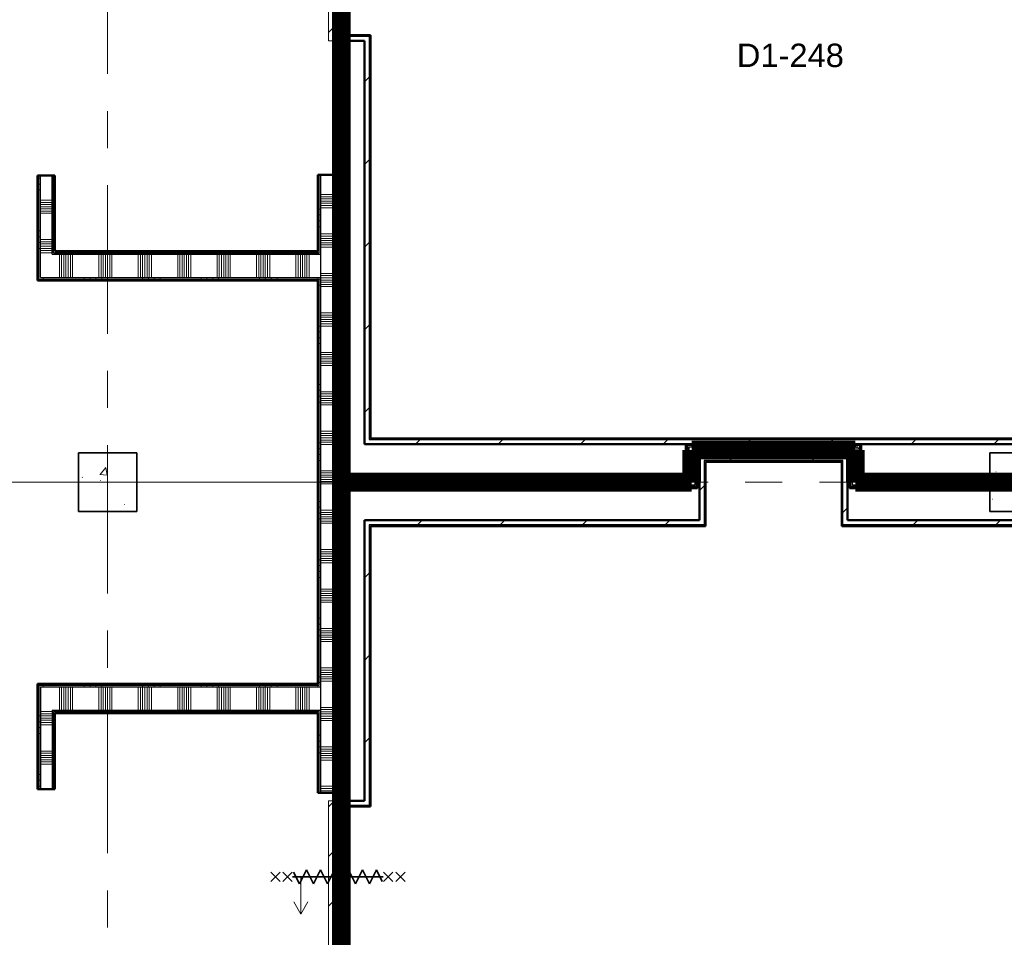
# Model space of a CAD drawing. Extents: x -2538 to 83400, y -8040 to 61900.
# Tile 66 of 105: x 53848 to 62275, y 19507 to 27356. Entities that reach past the tile are written whole.
import ezdxf

# ---------------------------------------------------------------- set-up
doc = ezdxf.new("R2010")
doc.units = 0
doc.header["$LTSCALE"] = 100
doc.linetypes.add('SCHEIDING_BRANDWEREND60', pattern=[3.2, 0.8, -1.6, 0.8])
doc.linetypes.add('stramien', pattern=[22.225, 12.7, -3.175, 3.175, -3.175])
for name, color, linetype, lineweight in [('00---0--FM-RUIMTENR', 7, 'Continuous', 18), ('BA20----_WANDEN', 14, 'Continuous', 50), ('BL$1A---_ALGEMEEN', 7, 'Continuous', 18), ('BL$7A---_STRAMIEN', 7, 'Continuous', 18), ('BL$8F---_HID-WAND', 7, 'Continuous', 18), ('BL20----_WANDEN', 7, 'Continuous', 25), ('BL28----_CONSTRUCTIES', 4, 'Continuous', 18), ('BL30----_BRANDSYMBOLEN', 14, 'Continuous', 35), ('BL30----_KOZIJNEN', 14, 'Continuous', 25), ('BL40----_BRANDWERENDESCHEIDING_60MIN', 84, 'SCHEIDING_BRANDWEREND60', 158)]:
    doc.layers.add(name, color=color, linetype=linetype, lineweight=lineweight)
doc.styles.add('Arial', font='arial.ttf', dxfattribs={"height": 200})
pattern_1 = [(90, (55400, 25125), (-500, -1e-12), []), (90, (55450, 25125), (-500, -1e-12), []), (90, (55500, 25125), (-500, -1e-12), []), (90, (55550, 25125), (-500, -1e-12), [])]
pattern_2 = [(180, (54150, 25900), (-6e-14, -500), []), (180, (54150, 25950), (-6e-14, -500), []), (180, (54150, 26000), (-6e-14, -500), []), (180, (54150, 26050), (-6e-14, -500), [])]
pattern_3 = [(90, (55400, 21425), (-500, 3e-14), []), (90, (55450, 21425), (-500, 3e-14), []), (90, (55500, 21425), (-500, 3e-14), []), (90, (55550, 21425), (-500, 3e-14), [])]
pattern_4 = [(0, (54000, 20900), (0, 500), []), (0, (54000, 20850), (0, 500), []), (0, (54000, 20800), (0, 500), []), (0, (54000, 20750), (0, 500), [])]
pattern_5 = [(270, (57950, 23450), (500, 1e-12), []), (270, (57900, 23450), (500, 1e-12), []), (270, (57850, 23450), (500, 1e-12), []), (270, (57800, 23450), (500, 1e-12), [])]
pattern_6 = [(0, (59550, 23387.5), (0, 500), []), (0, (59550, 23337.5), (0, 500), []), (0, (59550, 23287.5), (0, 500), []), (0, (59550, 23237.5), (0, 500), [])]
pattern_7 = [(270, (60150, 23725), (500, 2e-12), []), (270, (60100, 23725), (500, 2e-12), []), (270, (60050, 23725), (500, 2e-12), []), (270, (60000, 23725), (500, 2e-12), [])]
pattern_8 = [(180, (61050, 23687.5), (-6e-14, -500), []), (180, (61050, 23737.5), (-6e-14, -500), []), (180, (61050, 23787.5), (-6e-14, -500), []), (180, (61050, 23837.5), (-6e-14, -500), [])]
pattern_9 = [(270, (61400, 23450), (500, 2e-12), []), (270, (61350, 23450), (500, 2e-12), []), (270, (61300, 23450), (500, 2e-12), []), (270, (61250, 23450), (500, 2e-12), [])]
pattern_10 = [(45, (1253.4, 5927.3), (-353.5534, 353.5534), [])]
pattern_11 = [(180, (56650, 19685.5), (7e-13, -500), []), (180, (56650, 19735.5), (7e-13, -500), []), (180, (56650, 19785.5), (7e-13, -500), []), (180, (56650, 19835.5), (7e-13, -500), [])]
pattern_12 = [(180, (56650, 27485.5), (7e-13, -500), []), (180, (56650, 27535.5), (7e-13, -500), []), (180, (56650, 27585.5), (7e-13, -500), []), (180, (56650, 27635.5), (7e-13, -500), [])]
pattern_13 = [(180, (56650, 23585.5), (7e-13, -500), []), (180, (56650, 23635.5), (7e-13, -500), []), (180, (56650, 23685.5), (7e-13, -500), []), (180, (56650, 23735.5), (7e-13, -500), [])]

# ---------------------------------------------------------------- blocks, each defined once
blk = doc.blocks.new('28_CL_beton - kolom - Betonkolom 500x500-V3-1')
at = {"layer": 'BL28----_CONSTRUCTIES'}
h = blk.add_hatch(dxfattribs=at)
h.set_pattern_fill('FP_5', color=256, style=0, pattern_type=2)
h.set_pattern_definition([(50, (-53346.6, -17472.7), (728.7365, -63.756), [76.2, -838.2]), (355, (-53346.6, -17472.7), (-140.972, 764.228), [60.96, -670.56]), (100.451, (-53285.9, -17478), (587.77, 700.467), [64.76, -712.36]), (46.184, (-53346.6, -17269.5), (1084.316, -168.171), [114.3, -1257.3]), (96.636, (-53256.2, -17283.5), (949.61, 989.71), [97.14, -1068.54]), (351.184, (-53346.6, -17269.5), (949.62, 989.701), [91.44, -1005.84]), (21, (-53245, -17320.3), (606.458, -409.0606), [76.2, -838.2]), (326, (-53245, -17320.3), (247.208, 736.753), [60.96, -670.56]), (71.451, (-53194.5, -17354.4), (853.668, 327.6855), [64.76, -712.36]), (37.5, (-53346.6, -17472.68), (12.3547, 338.2201), [3.353, -659.079, 3.353, -677.367, -673.1]), (37.5, (-53346.6, -17472.68), (12.3547, 338.2201), [-1343.152, 3.353, -669.747]), (7.5, (-53346.6, -17472.68), (267.2789, 400.7221), [3.353, -384.759, 3.353, -643.839, -256.54]), (7.5, (-53346.6, -17472.68), (267.2789, 400.7221), [-1035.304, 3.353, -253.187]), (327.5, (-53573.18, -17472.68), (542.3633, -22.9153), [3.353, -250.647, 3.353, -1840.687]), (327.5, (-53573.18, -17472.68), (542.3633, -22.9153), [-257.353, -789.127, 3.353, -1048.207]), (317.5, (-53674.78, -17472.7), (592.517, 101.707), [3.353, -326.847, 3.353, -522.935, -746.76]), (317.5, (-53674.78, -17472.7), (592.517, 101.707), [-856.488, 3.353, -743.407])])
h.paths.add_polyline_path([(250, -250), (250, 250), (-250, 250), (-250, -250)], flags=0)
at = {"layer": 'BL28----_CONSTRUCTIES', "lineweight": 35}
for p, q in [((250, 250), (-250, 250)), ((-250, 250), (-250, -250)), ((250, -250), (250, 250)), ((-250, -250), (250, -250))]:
    blk.add_line(p, q, dxfattribs=at)
blk = doc.blocks.new('28_CL_beton - kolom - Betonkolom 500x500-V11-1')
at = {"layer": 'BL28----_CONSTRUCTIES'}
h = blk.add_hatch(dxfattribs=at)
h.set_pattern_fill('FP_13', color=256, style=0, pattern_type=2)
h.set_pattern_definition([(50, (-61146.6, -17472.7), (728.7365, -63.756), [76.2, -838.2]), (355, (-61146.6, -17472.7), (-140.972, 764.228), [60.96, -670.56]), (100.451, (-61085.9, -17478), (587.77, 700.467), [64.76, -712.36]), (46.184, (-61146.6, -17269.5), (1084.316, -168.171), [114.3, -1257.3]), (96.636, (-61056.2, -17283.5), (949.61, 989.71), [97.14, -1068.54]), (351.184, (-61146.6, -17269.5), (949.62, 989.701), [91.44, -1005.84]), (21, (-61045, -17320.3), (606.458, -409.0606), [76.2, -838.2]), (326, (-61045, -17320.3), (247.208, 736.753), [60.96, -670.56]), (71.451, (-60994.5, -17354.4), (853.668, 327.6855), [64.76, -712.36]), (37.5, (-61146.6, -17472.68), (12.3547, 338.2201), [3.353, -659.079, 3.353, -677.367, -673.1]), (37.5, (-61146.6, -17472.68), (12.3547, 338.2201), [-1343.152, 3.353, -669.747]), (7.5, (-61146.6, -17472.68), (267.2789, 400.7221), [3.353, -384.759, 3.353, -643.839, -256.54]), (7.5, (-61146.6, -17472.68), (267.2789, 400.7221), [-1035.304, 3.353, -253.187]), (327.5, (-61373.18, -17472.68), (542.3633, -22.9153), [3.353, -250.647, 3.353, -1840.687]), (327.5, (-61373.18, -17472.68), (542.3633, -22.9153), [-257.353, -789.127, 3.353, -1048.207]), (317.5, (-61474.78, -17472.7), (592.517, 101.707), [3.353, -326.847, 3.353, -522.935, -746.76]), (317.5, (-61474.78, -17472.7), (592.517, 101.707), [-856.488, 3.353, -743.407])])
h.paths.add_polyline_path([(250, -250), (250, 250), (-250, 250), (-250, -250)], flags=0)
at = {"layer": 'BL28----_CONSTRUCTIES', "lineweight": 35}
for p, q in [((250, 250), (-250, 250)), ((-250, 250), (-250, -250)), ((250, -250), (250, 250)), ((-250, -250), (250, -250))]:
    blk.add_line(p, q, dxfattribs=at)
blk = doc.blocks.new('32_DR_AMC_s_enkele schuifdeur_dt1 - 1300x2160_wbdbo60-V109-1')
at = {"layer": 'BL30----_KOZIJNEN', "lineweight": 18}
h = blk.add_hatch(dxfattribs=at)
h.set_pattern_fill('FP_497', color=256, style=0, pattern_type=2)
h.set_pattern_definition([(135, (14422.68, -55346.6), (-212.132, -212.132), [])])
h.paths.add_polyline_path([(975, -70), (-325, -70), (-325, -110), (975, -110)], flags=0)
at = {"layer": 'BL$1A---_ALGEMEEN'}
for p, q in [((325, 109.9), (325, -346)), ((645, -346), (541.1, -286)), ((325, -346), (645, -346)), ((645, -346), (541.1, -406))]:
    blk.add_line(p, q, dxfattribs=at)
at = {"layer": 'BL30----_BRANDSYMBOLEN'}
for p, q in [((285, 466.4), (365, 546.4)), ((365, 466.4), (285, 546.4)), ((285, 361.4), (365, 441.4)), ((365, 361.4), (285, 441.4)), ((365, 351.4), (265, 301.4)), ((325, -416.3), (325, 358.7)), ((325, -416.3), (325, 358.7)), ((265, 301.4), (385, 241.4)), ((385, 241.4), (265, 181.4)), ((265, 181.4), (385, 121.4)), ((385, 121.4), (265, 61.4)), ((265, 61.4), (385, 1.4)), ((385, 1.4), (265, -58.6)), ((265, -58.6), (385, -118.6)), ((385, -118.6), (265, -178.6)), ((265, -178.6), (385, -238.6)), ((385, -238.6), (265, -298.6)), ((265, -298.6), (385, -358.6)), ((385, -358.6), (285, -408.6)), ((365, -498.7), (285, -418.6)), ((285, -498.7), (365, -418.6)), ((285, -603.6), (365, -523.6)), ((365, -603.6), (285, -523.6))]:
    blk.add_line(p, q, dxfattribs=at)
at = {"layer": 'BL30----_KOZIJNEN', "lineweight": 18}
for p, q in [((-325, -60), (-325, 60)), ((-325, 60), (-275, 60)), ((-275, 60), (-275, -60)), ((925, -60), (925, 60)), ((925, 60), (975, 60)), ((975, 60), (975, -60)), ((-275, -60), (-325, -60)), ((-325, -70), (975, -70)), ((-325, -110), (-325, -70)), ((975, -60), (925, -60)), ((975, -70), (975, -110)), ((975, -110), (-325, -110))]:
    blk.add_line(p, q, dxfattribs=at)
blk = doc.blocks.new('32_DR_AMC_s_enkele schuifdeur_dt1 - 1300x2160_wbdbo60-V119-1')
at = {"layer": 'BL30----_KOZIJNEN', "lineweight": 18}
h = blk.add_hatch(dxfattribs=at)
h.set_pattern_fill('FP_529', color=256, style=0, pattern_type=2)
h.set_pattern_definition([(135, (22222.7, -55346.6), (-500, -500), []), (135, (22222.7, -55176.6), (-500, -500), []), (135, (22222.7, -55166.6), (-500, -500), []), (135, (22222.7, -55156.6), (-500, -500), []), (135, (22222.7, -55146.6), (-500, -500), []), (135, (22222.7, -55136.6), (-500, -500), []), (135, (22222.7, -55126.6), (-500, -500), []), (135, (22222.7, -55116.6), (-500, -500), [])])
h.paths.add_polyline_path([(975, -40.5), (975, 60), (925, 60), (925, -60), (975, -60)], flags=0)
h = blk.add_hatch(dxfattribs=at)
h.set_pattern_fill('FP_530', color=256, style=0, pattern_type=2)
h.set_pattern_definition([(135, (22222.68, -55346.6), (-212.132, -212.132), [])])
h.paths.add_polyline_path([(975, -70), (-325, -70), (-325, -110), (975, -110)], flags=0)
at = {"layer": 'BL$1A---_ALGEMEEN'}
for p, q in [((325, 109.9), (325, -346)), ((645, -346), (541.1, -286)), ((325, -346), (645, -346)), ((645, -346), (541.1, -406))]:
    blk.add_line(p, q, dxfattribs=at)
at = {"layer": 'BL30----_BRANDSYMBOLEN'}
for p, q in [((285, 466.4), (365, 546.4)), ((365, 466.4), (285, 546.4)), ((285, 361.4), (365, 441.4)), ((365, 361.4), (285, 441.4)), ((365, 351.4), (265, 301.4)), ((325, -416.3), (325, 358.7)), ((325, -416.3), (325, 358.7)), ((265, 301.4), (385, 241.4)), ((385, 241.4), (265, 181.4)), ((265, 181.4), (385, 121.4)), ((385, 121.4), (265, 61.4)), ((265, 61.4), (385, 1.4)), ((385, 1.4), (265, -58.6)), ((265, -58.6), (385, -118.6)), ((385, -118.6), (265, -178.6)), ((265, -178.6), (385, -238.6)), ((385, -238.6), (265, -298.6)), ((265, -298.6), (385, -358.6)), ((385, -358.6), (285, -408.6)), ((365, -498.7), (285, -418.6)), ((285, -498.7), (365, -418.6)), ((285, -603.6), (365, -523.6)), ((365, -603.6), (285, -523.6))]:
    blk.add_line(p, q, dxfattribs=at)
at = {"layer": 'BL30----_KOZIJNEN', "lineweight": 18}
for p, q in [((-325, -60), (-325, 60)), ((-325, 60), (-275, 60)), ((-275, 60), (-275, -60)), ((925, -60), (925, 60)), ((925, 60), (975, 60)), ((975, 60), (975, -60)), ((-275, -60), (-325, -60)), ((-325, -70), (975, -70)), ((-325, -110), (-325, -70)), ((975, -60), (925, -60)), ((975, -70), (975, -110)), ((975, -110), (-325, -110))]:
    blk.add_line(p, q, dxfattribs=at)

msp = doc.modelspace()

# ---------------------------------------------------------------- hatches: boundary and pattern name
at = {"layer": 'BA20----_WANDEN', "lineweight": 18}
h = msp.add_hatch(dxfattribs=at)
h.set_pattern_fill('FP_525', color=256, angle=90, style=0, pattern_type=2)
h.set_pattern_definition(pattern_12)
h.paths.add_polyline_path([(56550, 26030), (56562.5, 26030), (56562.5, 27175), (56550, 27175), (56550, 26518.5)], flags=0)
h.paths.add_polyline_path([(56550, 28475), (56562.5, 28475), (56562.5, 28541), (56550, 28541)], flags=0)
h = msp.add_hatch(dxfattribs=at)
h.set_pattern_fill('FP_525', color=256, angle=90, style=0, pattern_type=2)
h.set_pattern_definition(pattern_12)
h.paths.add_polyline_path([(56575, 26030), (56575, 27175), (56562.5, 27175), (56562.5, 26030)], flags=0)
h.paths.add_polyline_path([(56575, 28475), (56575, 28541), (56562.5, 28541), (56562.5, 28475)], flags=0)
h = msp.add_hatch(dxfattribs=at)
h.set_pattern_fill('FP_526', color=256, angle=90, style=0, pattern_type=2)
h.set_pattern_definition([(180, (56650, 27285.5), (5e-13, -337.5), []), (180, (56650, 27304.25), (5e-13, -337.5), []), (180, (56650, 27323), (5e-13, -337.5), []), (180, (56650, 27341.75), (5e-13, -337.5), []), (180, (56650, 27360.5), (5e-13, -337.5), []), (180, (56650, 27379.25), (5e-13, -337.5), []), (180, (56650, 27398), (5e-13, -337.5), [])])
h.paths.add_polyline_path([(56625, 26030), (56625, 27175), (56575, 27175), (56575, 26030)], flags=0)
h.paths.add_polyline_path([(56575, 28475), (56625, 28475), (56625, 28541), (56575, 28541)], flags=0)
h = msp.add_hatch(dxfattribs=at)
h.set_pattern_fill('FP_525', color=256, angle=90, style=0, pattern_type=2)
h.set_pattern_definition(pattern_12)
h.paths.add_polyline_path([(56637.5, 26030), (56637.5, 27175), (56625, 27175), (56625, 26030)], flags=0)
h.paths.add_polyline_path([(56637.5, 28475), (56637.5, 28541), (56625, 28541), (56625, 28475)], flags=0)
h = msp.add_hatch(dxfattribs=at)
h.set_pattern_fill('FP_525', color=256, angle=90, style=0, pattern_type=2)
h.set_pattern_definition(pattern_12)
h.paths.add_polyline_path([(56637.5, 26030), (56650, 26030), (56650, 27175), (56637.5, 27175), (56637.5, 26518.5)], flags=0)
h.paths.add_polyline_path([(56637.5, 28475), (56650, 28475), (56650, 28541), (56637.5, 28541)], flags=0)
h = msp.add_hatch(dxfattribs=at)
h.set_pattern_fill('FP_44', color=256, style=0, pattern_type=2)
h.set_pattern_definition(pattern_10)
h.paths.add_polyline_path([(56840, 23775), (56850, 23775), (56850, 27225), (56840, 27225), (56840, 24286.7)], flags=0)
h = msp.add_hatch(dxfattribs=at)
h.set_pattern_fill('FP_44', color=256, style=0, pattern_type=2)
h.set_pattern_definition(pattern_10)
h.paths.add_polyline_path([(56840, 23765), (56840, 27215), (56800, 27215), (56800, 23765)], flags=0)
h = msp.add_hatch(dxfattribs=at)
h.set_pattern_fill('FP_167', color=256, angle=90, style=0, pattern_type=2)
h.set_pattern_definition(pattern_2)
h.paths.add_polyline_path([(54012.5, 25137.5), (54012.5, 26025), (54000, 26025), (54000, 25137.5)], flags=0)
h = msp.add_hatch(dxfattribs=at)
h.set_pattern_fill('FP_167', color=256, angle=90, style=0, pattern_type=2)
h.set_pattern_definition(pattern_2)
h.paths.add_polyline_path([(54012.5, 25150), (54025, 25150), (54025, 26025), (54012.5, 26025), (54012.5, 25375)], flags=0)
h = msp.add_hatch(dxfattribs=at)
h.set_pattern_fill('FP_168', color=256, angle=90, style=0, pattern_type=2)
h.set_pattern_definition([(180, (54150, 25700), (-4e-14, -337.5), []), (180, (54150, 25718.75), (-4e-14, -337.5), []), (180, (54150, 25737.5), (-4e-14, -337.5), []), (180, (54150, 25756.25), (-4e-14, -337.5), []), (180, (54150, 25775), (-4e-14, -337.5), []), (180, (54150, 25793.75), (-4e-14, -337.5), []), (180, (54150, 25812.5), (-4e-14, -337.5), [])])
h.paths.add_polyline_path([(54125, 25350), (54125, 26025), (54025, 26025), (54025, 25350)], flags=0)
h = msp.add_hatch(dxfattribs=at)
h.set_pattern_fill('FP_167', color=256, angle=90, style=0, pattern_type=2)
h.set_pattern_definition(pattern_2)
h.paths.add_polyline_path([(54137.5, 25362.5), (54137.5, 26025), (54125, 26025), (54125, 25362.5)], flags=0)
h = msp.add_hatch(dxfattribs=at)
h.set_pattern_fill('FP_167', color=256, angle=90, style=0, pattern_type=2)
h.set_pattern_definition(pattern_2)
h.paths.add_polyline_path([(54150, 25375), (54150, 26025), (54137.5, 26025), (54137.5, 25375)], flags=0)
h = msp.add_hatch(dxfattribs=at)
h.set_pattern_fill('FP_527', color=256, angle=90, style=0, pattern_type=2)
h.set_pattern_definition(pattern_13)
h.paths.add_polyline_path([(56412.5, 20741), (56412.5, 21437.5), (56400, 21437.5), (56400, 20741)], flags=0)
h.paths.add_polyline_path([(56412.5, 21662.5), (56412.5, 25137.5), (56400, 25137.5), (56400, 21662.5)], flags=0)
h.paths.add_polyline_path([(56412.5, 25362.5), (56412.5, 26030), (56400, 26030), (56400, 25362.5)], flags=0)
h = msp.add_hatch(dxfattribs=at)
h.set_pattern_fill('FP_527', color=256, angle=90, style=0, pattern_type=2)
h.set_pattern_definition(pattern_13)
h.paths.add_polyline_path([(56425, 20741), (56425, 21450), (56412.5, 21450), (56412.5, 20741)], flags=0)
h.paths.add_polyline_path([(56412.5, 21650), (56425, 21650), (56425, 25150), (56412.5, 25150), (56412.5, 21662.5)], flags=0)
h.paths.add_polyline_path([(56425, 25350), (56425, 26030), (56412.5, 26030), (56412.5, 25350)], flags=0)
h = msp.add_hatch(dxfattribs=at)
h.set_pattern_fill('FP_528', color=256, angle=90, style=0, pattern_type=2)
h.set_pattern_definition([(180, (56650, 23385.5), (5e-13, -337.5), []), (180, (56650, 23404.25), (5e-13, -337.5), []), (180, (56650, 23423), (5e-13, -337.5), []), (180, (56650, 23441.75), (5e-13, -337.5), []), (180, (56650, 23460.5), (5e-13, -337.5), []), (180, (56650, 23479.25), (5e-13, -337.5), []), (180, (56650, 23498), (5e-13, -337.5), [])])
h.paths.add_polyline_path([(56575, 20741), (56625, 20741), (56625, 26030), (56425, 26030), (56425, 20741), (56562.5, 20741)], flags=0)
h = msp.add_hatch(dxfattribs=at)
h.set_pattern_fill('FP_527', color=256, angle=90, style=0, pattern_type=2)
h.set_pattern_definition(pattern_13)
h.paths.add_polyline_path([(56637.5, 20741), (56637.5, 23375), (56625, 23375), (56625, 20741)], flags=0)
h.paths.add_polyline_path([(56637.5, 23425), (56637.5, 26030), (56625, 26030), (56625, 23425)], flags=0)
h = msp.add_hatch(dxfattribs=at)
h.set_pattern_fill('FP_527', color=256, angle=90, style=0, pattern_type=2)
h.set_pattern_definition(pattern_13)
h.paths.add_polyline_path([(56650, 20741), (56650, 23362.5), (56637.5, 23362.5), (56637.5, 20741)], flags=0)
h.paths.add_polyline_path([(56637.5, 23437.5), (56650, 23437.5), (56650, 26030), (56637.5, 26030), (56637.5, 24286.7)], flags=0)
h = msp.add_hatch(dxfattribs=at)
h.set_pattern_fill('FP_165', color=256, angle=90, style=0, pattern_type=2)
h.set_pattern_definition(pattern_1)
h.paths.add_polyline_path([(56400, 25362.5), (56400, 25375), (54137.5, 25375), (54137.5, 25362.5), (55860.6, 25362.5)], flags=0)
h = msp.add_hatch(dxfattribs=at)
h.set_pattern_fill('FP_166', color=256, angle=90, style=0, pattern_type=2)
h.set_pattern_definition([(90, (55200, 25125), (-337.5, -1e-12), []), (90, (55218.75, 25125), (-337.5, -1e-12), []), (90, (55237.5, 25125), (-337.5, -1e-12), []), (90, (55256.25, 25125), (-337.5, -1e-12), []), (90, (55275, 25125), (-337.5, -1e-12), []), (90, (55293.75, 25125), (-337.5, -1e-12), []), (90, (55312.5, 25125), (-337.5, -1e-12), [])])
h.paths.add_polyline_path([(56400, 25150), (56425, 25150), (56425, 25350), (54025, 25350), (54025, 25150), (55860.6, 25150)], flags=0)
h = msp.add_hatch(dxfattribs=at)
h.set_pattern_fill('FP_165', color=256, angle=90, style=0, pattern_type=2)
h.set_pattern_definition(pattern_1)
h.paths.add_polyline_path([(56412.5, 25350), (56412.5, 25362.5), (54125, 25362.5), (54125, 25350), (56400, 25350)], flags=0)
h = msp.add_hatch(dxfattribs=at)
h.set_pattern_fill('FP_165', color=256, angle=90, style=0, pattern_type=2)
h.set_pattern_definition(pattern_1)
h.paths.add_polyline_path([(56400, 25125), (56400, 25137.5), (54000, 25137.5), (54000, 25125), (55860.6, 25125)], flags=0)
h = msp.add_hatch(dxfattribs=at)
h.set_pattern_fill('FP_165', color=256, angle=90, style=0, pattern_type=2)
h.set_pattern_definition(pattern_1)
h.paths.add_polyline_path([(54455.5, 25137.5), (56412.5, 25137.5), (56412.5, 25150), (54012.5, 25150), (54012.5, 25137.5)], flags=0)
h = msp.add_hatch(dxfattribs=at)
h.set_pattern_fill('FP_44', color=256, style=0, pattern_type=2)
h.set_pattern_definition(pattern_10)
h.paths.add_polyline_path([(63939.6, 23725), (63950, 23725), (63950, 23765), (56800, 23765), (56800, 23725), (63588.4, 23725)], flags=0)
h = msp.add_hatch(dxfattribs=at)
h.set_pattern_fill('FP_44', color=256, style=0, pattern_type=2)
h.set_pattern_definition(pattern_10)
h.paths.add_polyline_path([(63950, 23765), (63950, 23775), (56840, 23775), (56840, 23765), (63588.4, 23765)], flags=0)
h = msp.add_hatch(dxfattribs=at)
h.set_pattern_fill('FP_257', color=256, angle=-270, style=0, pattern_type=2)
h.set_pattern_definition(pattern_7)
h.paths.add_polyline_path([(61037.5, 23712.5), (61050, 23712.5), (61050, 23725), (59562.5, 23725), (59562.5, 23712.5), (60778.3, 23712.5)], flags=0)
h = msp.add_hatch(dxfattribs=at)
h.set_pattern_fill('FP_257', color=256, angle=-270, style=0, pattern_type=2)
h.set_pattern_definition(pattern_7)
h.paths.add_polyline_path([(61025, 23700), (61037.5, 23700), (61037.5, 23712.5), (59575, 23712.5), (59575, 23700), (60778.3, 23700)], flags=0)
h = msp.add_hatch(dxfattribs=at)
h.set_pattern_fill('FP_256', color=256, angle=90, style=0, pattern_type=2)
h.set_pattern_definition([(0, (59550, 23587.5), (0, 337.5), []), (0, (59550, 23568.75), (0, 337.5), []), (0, (59550, 23550), (0, 337.5), []), (0, (59550, 23531.25), (0, 337.5), []), (0, (59550, 23512.5), (0, 337.5), []), (0, (59550, 23493.75), (0, 337.5), []), (0, (59550, 23475), (0, 337.5), [])])
h.paths.add_polyline_path([(59575, 23425), (59625, 23425), (59625, 23700), (59575, 23700), (59575, 23437.5)], flags=0)
h = msp.add_hatch(dxfattribs=at)
h.set_pattern_fill('FP_258', color=256, angle=-270, style=0, pattern_type=2)
h.set_pattern_definition([(270, (60350, 23725), (337.5, 1e-12), []), (270, (60331.25, 23725), (337.5, 1e-12), []), (270, (60312.5, 23725), (337.5, 1e-12), []), (270, (60293.75, 23725), (337.5, 1e-12), []), (270, (60275, 23725), (337.5, 1e-12), []), (270, (60256.25, 23725), (337.5, 1e-12), []), (270, (60237.5, 23725), (337.5, 1e-12), [])])
h.paths.add_polyline_path([(60778.3, 23650), (61025, 23650), (61025, 23700), (59625, 23700), (59625, 23650), (60075.7, 23650)], flags=0)
h = msp.add_hatch(dxfattribs=at)
h.set_pattern_fill('FP_259', color=256, angle=90, style=0, pattern_type=2)
h.set_pattern_definition(pattern_8)
h.paths.add_polyline_path([(61037.5, 23425), (61037.5, 23700), (61025, 23700), (61025, 23425)], flags=0)
h = msp.add_hatch(dxfattribs=at)
h.set_pattern_fill('FP_259', color=256, angle=90, style=0, pattern_type=2)
h.set_pattern_definition(pattern_8)
h.paths.add_polyline_path([(61050, 23437.5), (61050, 23712.5), (61037.5, 23712.5), (61037.5, 23437.5)], flags=0)
h = msp.add_hatch(dxfattribs=at)
h.set_pattern_fill('FP_255', color=256, angle=90, style=0, pattern_type=2)
h.set_pattern_definition(pattern_6)
h.paths.add_polyline_path([(59625, 23375), (59637.5, 23375), (59637.5, 23650), (59625, 23650), (59625, 23425)], flags=0)
h = msp.add_hatch(dxfattribs=at)
h.set_pattern_fill('FP_257', color=256, angle=-270, style=0, pattern_type=2)
h.set_pattern_definition(pattern_7)
h.paths.add_polyline_path([(60975, 23637.5), (60975, 23650), (59637.5, 23650), (59637.5, 23637.5), (60962.5, 23637.5)], flags=0)
h = msp.add_hatch(dxfattribs=at)
h.set_pattern_fill('FP_255', color=256, angle=90, style=0, pattern_type=2)
h.set_pattern_definition(pattern_6)
h.paths.add_polyline_path([(59637.5, 23362.5), (59650, 23362.5), (59650, 23637.5), (59637.5, 23637.5), (59637.5, 23375)], flags=0)
h = msp.add_hatch(dxfattribs=at)
h.set_pattern_fill('FP_257', color=256, angle=-270, style=0, pattern_type=2)
h.set_pattern_definition(pattern_7)
h.paths.add_polyline_path([(60962.5, 23625), (60962.5, 23637.5), (59650, 23637.5), (59650, 23625), (60950, 23625)], flags=0)
h = msp.add_hatch(dxfattribs=at)
h.set_pattern_fill('FP_44', color=256, style=0, pattern_type=2)
h.set_pattern_definition(pattern_10)
h.paths.add_polyline_path([(59666.6, 23075), (59706.6, 23075), (59706.6, 23625), (59666.6, 23625), (59666.6, 23170.9)], flags=0)
h = msp.add_hatch(dxfattribs=at)
h.set_pattern_fill('FP_44', color=256, style=0, pattern_type=2)
h.set_pattern_definition(pattern_10)
h.paths.add_polyline_path([(60778.3, 23585), (60933.4, 23585), (60933.4, 23625), (59706.6, 23625), (59706.6, 23585), (60075.7, 23585)], flags=0)
h = msp.add_hatch(dxfattribs=at)
h.set_pattern_fill('FP_260', color=256, angle=90, style=0, pattern_type=2)
h.set_pattern_definition([(180, (61050, 23487.5), (-4e-14, -337.5), []), (180, (61050, 23506.25), (-4e-14, -337.5), []), (180, (61050, 23525), (-4e-14, -337.5), []), (180, (61050, 23543.75), (-4e-14, -337.5), []), (180, (61050, 23562.5), (-4e-14, -337.5), []), (180, (61050, 23581.25), (-4e-14, -337.5), []), (180, (61050, 23600), (-4e-14, -337.5), [])])
h.paths.add_polyline_path([(61025, 23375), (61025, 23650), (60975, 23650), (60975, 23375)], flags=0)
h = msp.add_hatch(dxfattribs=at)
h.set_pattern_fill('FP_44', color=256, style=0, pattern_type=2)
h.set_pattern_definition(pattern_10)
h.paths.add_polyline_path([(59706.6, 23035), (59716.6, 23035), (59716.6, 23585), (59706.6, 23585), (59706.6, 23075)], flags=0)
h = msp.add_hatch(dxfattribs=at)
h.set_pattern_fill('FP_44', color=256, style=0, pattern_type=2)
h.set_pattern_definition(pattern_10)
h.paths.add_polyline_path([(60883.4, 23575), (60893.4, 23575), (60893.4, 23585), (59716.6, 23585), (59716.6, 23575), (60778.3, 23575)], flags=0)
h = msp.add_hatch(dxfattribs=at)
h.set_pattern_fill('FP_44', color=256, style=0, pattern_type=2)
h.set_pattern_definition(pattern_10)
h.paths.add_polyline_path([(60893.4, 23025), (60893.4, 23575), (60883.4, 23575), (60883.4, 23025)], flags=0)
h = msp.add_hatch(dxfattribs=at)
h.set_pattern_fill('FP_44', color=256, style=0, pattern_type=2)
h.set_pattern_definition(pattern_10)
h.paths.add_polyline_path([(60933.4, 23035), (60933.4, 23585), (60893.4, 23585), (60893.4, 23035)], flags=0)
h = msp.add_hatch(dxfattribs=at)
h.set_pattern_fill('FP_253', color=256, angle=-270, style=0, pattern_type=2)
h.set_pattern_definition(pattern_5)
h.paths.add_polyline_path([(58670.7, 23425), (59575, 23425), (59575, 23437.5), (56637.5, 23437.5), (56637.5, 23425), (57265.6, 23425)], flags=0)
h = msp.add_hatch(dxfattribs=at)
h.set_pattern_fill('FP_253', color=256, angle=-270, style=0, pattern_type=2)
h.set_pattern_definition(pattern_5)
h.paths.add_polyline_path([(59562.5, 23437.5), (59562.5, 23450), (56650, 23450), (56650, 23437.5), (59373.2, 23437.5)], flags=0)
h = msp.add_hatch(dxfattribs=at)
h.set_pattern_fill('FP_261', color=256, angle=-270, style=0, pattern_type=2)
h.set_pattern_definition(pattern_9)
h.paths.add_polyline_path([(62150, 23425), (62150, 23437.5), (61037.5, 23437.5), (61037.5, 23425), (61480.8, 23425)], flags=0)
h = msp.add_hatch(dxfattribs=at)
h.set_pattern_fill('FP_261', color=256, angle=-270, style=0, pattern_type=2)
h.set_pattern_definition(pattern_9)
h.paths.add_polyline_path([(61129.5, 23437.5), (62150, 23437.5), (62150, 23450), (61050, 23449.8), (61050, 23437.5)], flags=0)
h = msp.add_hatch(dxfattribs=at)
h.set_pattern_fill('FP_254', color=256, angle=-270, style=0, pattern_type=2)
h.set_pattern_definition([(270, (58150, 23450), (337.5, 9e-13), []), (270, (58131.25, 23450), (337.5, 9e-13), []), (270, (58112.5, 23450), (337.5, 9e-13), []), (270, (58093.75, 23450), (337.5, 9e-13), []), (270, (58075, 23450), (337.5, 9e-13), []), (270, (58056.25, 23450), (337.5, 9e-13), []), (270, (58037.5, 23450), (337.5, 9e-13), [])])
h.paths.add_polyline_path([(59373.2, 23375), (59625, 23375), (59625, 23425), (56625, 23425), (56625, 23375), (58670.7, 23375)], flags=0)
h = msp.add_hatch(dxfattribs=at)
h.set_pattern_fill('FP_253', color=256, angle=-270, style=0, pattern_type=2)
h.set_pattern_definition(pattern_5)
h.paths.add_polyline_path([(59373.2, 23362.5), (59637.5, 23362.5), (59637.5, 23375), (56637.5, 23375), (56637.5, 23362.5), (58670.7, 23362.5)], flags=0)
h = msp.add_hatch(dxfattribs=at)
h.set_pattern_fill('FP_253', color=256, angle=-270, style=0, pattern_type=2)
h.set_pattern_definition(pattern_5)
h.paths.add_polyline_path([(59650, 23350), (59650, 23362.5), (56650, 23362.5), (56650, 23350), (59373.2, 23350)], flags=0)
h = msp.add_hatch(dxfattribs=at)
h.set_pattern_fill('FP_261', color=256, angle=-270, style=0, pattern_type=2)
h.set_pattern_definition(pattern_9)
h.paths.add_polyline_path([(62150, 23350), (62150, 23362.5), (60962.5, 23362.5), (60962.5, 23350), (61480.8, 23350)], flags=0)
h = msp.add_hatch(dxfattribs=at)
h.set_pattern_fill('FP_261', color=256, angle=-270, style=0, pattern_type=2)
h.set_pattern_definition(pattern_9)
h.paths.add_polyline_path([(62150, 23362.5), (62150, 23375), (60975, 23375), (60975, 23362.5), (61480.8, 23362.5)], flags=0)
h = msp.add_hatch(dxfattribs=at)
h.set_pattern_fill('FP_262', color=256, angle=-270, style=0, pattern_type=2)
h.set_pattern_definition([(270, (61600, 23450), (337.5, 1e-12), []), (270, (61581.25, 23450), (337.5, 1e-12), []), (270, (61562.5, 23450), (337.5, 1e-12), []), (270, (61543.75, 23450), (337.5, 1e-12), []), (270, (61525, 23450), (337.5, 1e-12), []), (270, (61506.25, 23450), (337.5, 1e-12), []), (270, (61487.5, 23450), (337.5, 1e-12), [])])
h.paths.add_polyline_path([(62150, 23375), (62150, 23425), (61025, 23425), (61025, 23375), (61480.8, 23375)], flags=0)
h = msp.add_hatch(dxfattribs=at)
h.set_pattern_fill('FP_44', color=256, style=0, pattern_type=2)
h.set_pattern_definition(pattern_10)
h.paths.add_polyline_path([(56800, 20675), (56840, 20675), (56840, 23075), (56800, 23075), (56800, 20939.1)], flags=0)
h = msp.add_hatch(dxfattribs=at)
h.set_pattern_fill('FP_44', color=256, style=0, pattern_type=2)
h.set_pattern_definition(pattern_10)
h.paths.add_polyline_path([(58670.7, 23035), (59706.6, 23035), (59706.6, 23075), (56840, 23075), (56840, 23035), (57265.6, 23035)], flags=0)
h = msp.add_hatch(dxfattribs=at)
h.set_pattern_fill('FP_44', color=256, style=0, pattern_type=2)
h.set_pattern_definition(pattern_10)
h.paths.add_polyline_path([(56840, 20635), (56850, 20635), (56850, 23035), (56840, 23035), (56840, 20675)], flags=0)
h = msp.add_hatch(dxfattribs=at)
h.set_pattern_fill('FP_44', color=256, style=0, pattern_type=2)
h.set_pattern_definition(pattern_10)
h.paths.add_polyline_path([(59716.6, 23025), (59716.6, 23035), (56850, 23035), (56850, 23025), (58670.7, 23025)], flags=0)
h = msp.add_hatch(dxfattribs=at)
h.set_pattern_fill('FP_44', color=256, style=0, pattern_type=2)
h.set_pattern_definition(pattern_10)
h.paths.add_polyline_path([(63950, 23025), (63950, 23035), (60893.4, 23035), (60893.4, 23025), (63588.4, 23025)], flags=0)
h = msp.add_hatch(dxfattribs=at)
h.set_pattern_fill('FP_44', color=256, style=0, pattern_type=2)
h.set_pattern_definition(pattern_10)
h.paths.add_polyline_path([(63950, 23035), (63950, 23075), (60933.4, 23075), (60933.4, 23035), (63588.4, 23035)], flags=0)
h = msp.add_hatch(dxfattribs=at)
h.set_pattern_fill('FP_247', color=256, angle=90, style=0, pattern_type=2)
h.set_pattern_definition(pattern_3)
h.paths.add_polyline_path([(54455.5, 21662.5), (56400, 21662.5), (56400, 21675), (54000, 21675), (54000, 21662.5), (54012.5, 21662.5)], flags=0)
h = msp.add_hatch(dxfattribs=at)
h.set_pattern_fill('FP_249', color=256, angle=90, style=0, pattern_type=2)
h.set_pattern_definition(pattern_4)
h.paths.add_polyline_path([(54012.5, 20775), (54012.5, 21662.5), (54000, 21662.5), (54000, 20775)], flags=0)
h = msp.add_hatch(dxfattribs=at)
h.set_pattern_fill('FP_247', color=256, angle=90, style=0, pattern_type=2)
h.set_pattern_definition(pattern_3)
h.paths.add_polyline_path([(54012.5, 21650), (56412.5, 21650), (56412.5, 21662.5), (54012.5, 21662.5)], flags=0)
h = msp.add_hatch(dxfattribs=at)
h.set_pattern_fill('FP_249', color=256, angle=90, style=0, pattern_type=2)
h.set_pattern_definition(pattern_4)
h.paths.add_polyline_path([(54025, 20775), (54025, 21650), (54012.5, 21650), (54012.5, 20775)], flags=0)
h = msp.add_hatch(dxfattribs=at)
h.set_pattern_fill('FP_248', color=256, angle=90, style=0, pattern_type=2)
h.set_pattern_definition([(90, (55200, 21425), (-337.5, 2e-14), []), (90, (55218.75, 21425), (-337.5, 2e-14), []), (90, (55237.5, 21425), (-337.5, 2e-14), []), (90, (55256.25, 21425), (-337.5, 2e-14), []), (90, (55275, 21425), (-337.5, 2e-14), []), (90, (55293.75, 21425), (-337.5, 2e-14), []), (90, (55312.5, 21425), (-337.5, 2e-14), [])])
h.paths.add_polyline_path([(55860.6, 21450), (56425, 21450), (56425, 21650), (54025, 21650), (54025, 21450), (54455.5, 21450)], flags=0)
h = msp.add_hatch(dxfattribs=at)
h.set_pattern_fill('FP_250', color=256, angle=90, style=0, pattern_type=2)
h.set_pattern_definition([(0, (54000, 21100), (0, 337.5), []), (0, (54000, 21081.25), (0, 337.5), []), (0, (54000, 21062.5), (0, 337.5), []), (0, (54000, 21043.75), (0, 337.5), []), (0, (54000, 21025), (0, 337.5), []), (0, (54000, 21006.25), (0, 337.5), []), (0, (54000, 20987.5), (0, 337.5), [])])
h.paths.add_polyline_path([(54025, 20775), (54125, 20775), (54125, 21450), (54025, 21450), (54025, 21425)], flags=0)
h = msp.add_hatch(dxfattribs=at)
h.set_pattern_fill('FP_247', color=256, angle=90, style=0, pattern_type=2)
h.set_pattern_definition(pattern_3)
h.paths.add_polyline_path([(56412.5, 21437.5), (56412.5, 21450), (54125, 21450), (54125, 21437.5), (56400, 21437.5)], flags=0)
h = msp.add_hatch(dxfattribs=at)
h.set_pattern_fill('FP_249', color=256, angle=90, style=0, pattern_type=2)
h.set_pattern_definition(pattern_4)
h.paths.add_polyline_path([(54125, 20775), (54137.5, 20775), (54137.5, 21437.5), (54125, 21437.5), (54125, 21425)], flags=0)
h = msp.add_hatch(dxfattribs=at)
h.set_pattern_fill('FP_247', color=256, angle=90, style=0, pattern_type=2)
h.set_pattern_definition(pattern_3)
h.paths.add_polyline_path([(54455.5, 21425), (56400, 21425), (56400, 21437.5), (54137.5, 21437.5), (54137.5, 21425), (54150, 21425)], flags=0)
h = msp.add_hatch(dxfattribs=at)
h.set_pattern_fill('FP_249', color=256, angle=90, style=0, pattern_type=2)
h.set_pattern_definition(pattern_4)
h.paths.add_polyline_path([(54150, 20775), (54150, 21425), (54137.5, 21425), (54137.5, 20775)], flags=0)
h = msp.add_hatch(dxfattribs=at)
h.set_pattern_fill('FP_493', color=256, angle=90, style=0, pattern_type=2)
h.set_pattern_definition(pattern_11)
h.paths.add_polyline_path([(56550, 18230), (56562.5, 18230), (56562.5, 19375), (56550, 19375)], flags=0)
h.paths.add_polyline_path([(56562.5, 20675), (56562.5, 20741), (56550, 20741), (56550, 20675)], flags=0)
h = msp.add_hatch(dxfattribs=at)
h.set_pattern_fill('FP_493', color=256, angle=90, style=0, pattern_type=2)
h.set_pattern_definition(pattern_11)
h.paths.add_polyline_path([(56575, 18230), (56575, 19375), (56562.5, 19375), (56562.5, 18230)], flags=0)
h.paths.add_polyline_path([(56562.5, 20675), (56575, 20675), (56575, 20741), (56562.5, 20741)], flags=0)
h = msp.add_hatch(dxfattribs=at)
h.set_pattern_fill('FP_494', color=256, angle=90, style=0, pattern_type=2)
h.set_pattern_definition([(180, (56650, 19485.5), (5e-13, -337.5), []), (180, (56650, 19504.25), (5e-13, -337.5), []), (180, (56650, 19523), (5e-13, -337.5), []), (180, (56650, 19541.75), (5e-13, -337.5), []), (180, (56650, 19560.5), (5e-13, -337.5), []), (180, (56650, 19579.25), (5e-13, -337.5), []), (180, (56650, 19598), (5e-13, -337.5), [])])
h.paths.add_polyline_path([(56625, 18230), (56625, 19375), (56575, 19375), (56575, 18230)], flags=0)
h.paths.add_polyline_path([(56575, 20675), (56625, 20675), (56625, 20741), (56575, 20741)], flags=0)
h = msp.add_hatch(dxfattribs=at)
h.set_pattern_fill('FP_493', color=256, angle=90, style=0, pattern_type=2)
h.set_pattern_definition(pattern_11)
h.paths.add_polyline_path([(56637.5, 18230), (56637.5, 19375), (56625, 19375), (56625, 18230)], flags=0)
h.paths.add_polyline_path([(56625, 20675), (56637.5, 20675), (56637.5, 20741), (56625, 20741)], flags=0)
h = msp.add_hatch(dxfattribs=at)
h.set_pattern_fill('FP_493', color=256, angle=90, style=0, pattern_type=2)
h.set_pattern_definition(pattern_11)
h.paths.add_polyline_path([(56637.5, 18230), (56650, 18230), (56650, 19375), (56637.5, 19375)], flags=0)
h.paths.add_polyline_path([(56650, 20675), (56650, 20741), (56637.5, 20741), (56637.5, 20675)], flags=0)

# ---------------------------------------------------------------- linework, layer by layer
at = {"layer": 'BL$7A---_STRAMIEN', "linetype": 'stramien'}
for p, q in [((54600, -2000), (54600, 60900)), ((-1537.7, 23400), (83400, 23400)), ((-1537.7, 23400), (83400, 23400))]:
    msp.add_line(p, q, dxfattribs=at)
at = {"layer": 'BL$8F---_HID-WAND'}
for p, q in [((50525, 23400), (54350, 23400)), ((54850, 23400), (56400, 23400))]:
    msp.add_line(p, q, dxfattribs=at)
at = {"layer": 'BL20----_WANDEN', "lineweight": 50}
for p, q in [((56850, 27225), (56650, 27225)), ((56650, 27225), (56650, 27175)), ((56850, 23775), (56850, 27225)), ((56550, 27175), (56550, 26030)), ((56650, 27175), (56550, 27175)), ((56650, 27175), (56800, 27175)), ((56650, 23450), (56650, 27175)), ((56800, 27175), (56800, 23725)), ((54000, 26025), (54000, 25125)), ((54150, 26025), (54000, 26025)), ((54150, 25375), (54150, 26025)), ((56400, 26030), (56400, 25375)), ((56550, 26030), (56400, 26030)), ((56400, 25375), (54150, 25375)), ((54000, 25125), (56400, 25125)), ((56400, 25125), (56400, 21675)), ((63950, 23775), (56850, 23775)), ((56800, 23725), (63950, 23725)), ((59550, 23725), (59550, 23450)), ((61050, 23450), (61050, 23725)), ((59650, 23350), (59650, 23625)), ((59650, 23625), (60950, 23625)), ((59666.6, 23625), (59666.6, 23075)), ((60933.4, 23075), (60933.4, 23625)), ((60950, 23625), (60950, 23350)), ((59716.6, 23025), (59716.6, 23575)), ((59716.6, 23575), (60883.4, 23575)), ((60883.4, 23575), (60883.4, 23025)), ((59550, 23450), (56650, 23450)), ((62150, 23450), (61050, 23450)), ((56650, 23350), (59650, 23350)), ((56650, 20675), (56650, 23350)), ((60950, 23350), (62150, 23350)), ((56800, 23075), (56800, 20675)), ((59666.6, 23075), (56800, 23075)), ((56850, 20625), (56850, 23025)), ((56850, 23025), (59716.6, 23025)), ((60883.4, 23025), (63950, 23025)), ((64050, 23075), (60933.4, 23075)), ((56400, 21675), (54000, 21675)), ((54000, 21675), (54000, 20775)), ((54150, 21425), (56400, 21425)), ((54150, 20775), (54150, 21425)), ((56400, 21425), (56400, 20741)), ((54000, 20775), (54150, 20775)), ((56400, 20741), (56550, 20741)), ((56550, 20741), (56550, 20675)), ((56550, 20675), (56800, 20675)), ((56650, 20675), (56650, 20625)), ((56650, 20625), (56850, 20625))]:
    msp.add_line(p, q, dxfattribs=at)
at = {"layer": 'BL20----_WANDEN'}
for p, q in [((56562.5, 26030), (56562.5, 27175)), ((56575, 26030), (56575, 27175)), ((56625, 23425), (56625, 27175)), ((56637.5, 23437.5), (56637.5, 27175)), ((56650, 27215), (56840, 27215)), ((56840, 27215), (56840, 23765)), ((54012.5, 25137.5), (54012.5, 26025)), ((54025, 25150), (54025, 26025)), ((54125, 25350), (54125, 26025)), ((54137.5, 25362.5), (54137.5, 26025)), ((56412.5, 25362.5), (56412.5, 26030)), ((56425, 20741), (56425, 26030)), ((56550, 26030), (56575, 26030)), ((54125, 25350), (56425, 25350)), ((54137.5, 25362.5), (56412.5, 25362.5)), ((54012.5, 25137.5), (56412.5, 25137.5)), ((54025, 25150), (56425, 25150)), ((56412.5, 21662.5), (56412.5, 25137.5)), ((56840, 23765), (63950, 23765)), ((59562.5, 23712.5), (59562.5, 23437.5)), ((61037.5, 23712.5), (59562.5, 23712.5)), ((59575, 23700), (59575, 23425)), ((61025, 23700), (59575, 23700)), ((61025, 23425), (61025, 23700)), ((61037.5, 23437.5), (61037.5, 23712.5)), ((59625, 23650), (59625, 23375)), ((60975, 23650), (59625, 23650)), ((59637.5, 23637.5), (59637.5, 23362.5)), ((60962.5, 23637.5), (59637.5, 23637.5)), ((60962.5, 23362.5), (60962.5, 23637.5)), ((60975, 23375), (60975, 23650)), ((59706.6, 23585), (59706.6, 23035)), ((60893.4, 23585), (59706.6, 23585)), ((60893.4, 23035), (60893.4, 23585)), ((59562.5, 23437.5), (56637.5, 23437.5)), ((62150, 23437.5), (61037.5, 23437.5)), ((59575, 23425), (56625, 23425)), ((59625, 23375), (56625, 23375)), ((56625, 20675), (56625, 23375)), ((59637.5, 23362.5), (56637.5, 23362.5)), ((56637.5, 20675), (56637.5, 23362.5)), ((62150, 23362.5), (60962.5, 23362.5)), ((62150, 23375), (60975, 23375)), ((62150, 23425), (61025, 23425)), ((56840, 23035), (56840, 20635)), ((59706.6, 23035), (56840, 23035)), ((63950, 23035), (60893.4, 23035)), ((54012.5, 21662.5), (56412.5, 21662.5)), ((54012.5, 21662.5), (54012.5, 20775)), ((54025, 21650), (56425, 21650)), ((54025, 21650), (54025, 20775)), ((54125, 21450), (56425, 21450)), ((54125, 21450), (54125, 20775)), ((54137.5, 21437.5), (56412.5, 21437.5)), ((54137.5, 21437.5), (54137.5, 20775)), ((56412.5, 20741), (56412.5, 21437.5)), ((56575, 20741), (56550, 20741)), ((56562.5, 20675), (56562.5, 20741)), ((56575, 20675), (56575, 20741)), ((56840, 20635), (56650, 20635))]:
    msp.add_line(p, q, dxfattribs=at)
at = {"layer": 'BL40----_BRANDWERENDESCHEIDING_60MIN', "const_width": 160, "flags": 128}
for points in [[(56600, 7500), (56600, 39300)], [(59600, 23400), (59600, 23675)], [(59600, 23675), (61000, 23675)], [(61000, 23675), (61000, 23400)], [(56600, 23400), (59600, 23400)], [(61000, 23400), (64000, 23400)]]:
    msp.add_lwpolyline(points, dxfattribs=at)

# ---------------------------------------------------------------- block references
at = {"layer": 'BL28----_CONSTRUCTIES'}
for name, p in [('28_CL_beton - kolom - Betonkolom 500x500-V3-1', (54600, 23400)), ('28_CL_beton - kolom - Betonkolom 500x500-V11-1', (62400, 23400))]:
    msp.add_blockref(name, p, dxfattribs=at)
at = {"layer": 'BL30----_KOZIJNEN', "rotation": 269.9999999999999}
for name, p in [('32_DR_AMC_s_enkele schuifdeur_dt1 - 1300x2160_wbdbo60-V119-1', (56600, 28150)), ('32_DR_AMC_s_enkele schuifdeur_dt1 - 1300x2160_wbdbo60-V109-1', (56600, 20350))]:
    msp.add_blockref(name, p, dxfattribs=at)

# ---------------------------------------------------------------- texts
at = {"layer": '00---0--FM-RUIMTENR', "insert": (59985.6, 27151.6), "char_height": 200, "width": 1130.379, "attachment_point": 1, "style": 'Arial'}
msp.add_mtext('D1-248', dxfattribs=at)

doc.saveas('drawing.dxf')
